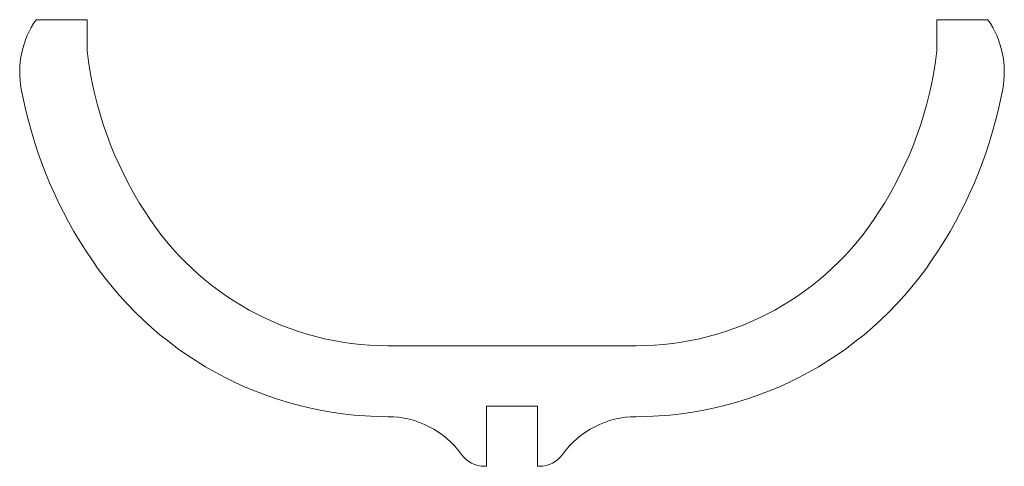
# Model space of a CAD drawing. Header units: millimetres. Extents: x -348 to 348, y -535 to -220.
import ezdxf

# ---------------------------------------------------------------- set-up
doc = ezdxf.new("R2010")
doc.units = ezdxf.units.MM

msp = doc.modelspace()

# ---------------------------------------------------------------- linework, layer by layer
at = {"color": 7, "linetype": 'Continuous', "lineweight": 15}
for p, q in [((-300, -220), (-336, -220)), ((-300, -241.88), (-300, -220)), ((336, -220), (300, -220)), ((300, -220), (300, -241.88)), ((87.58, -450), (-87.58, -450)), ((-18, -535), (-18, -492.5)), ((-18, -492.5), (18, -492.5)), ((18, -492.5), (18, -535)), ((-19.36, -535), (-18, -535)), ((18, -535), (19.36, -535))]:
    msp.add_line(p, q, dxfattribs=at)
for centre, radius, start, end in [((-282.58, -256.97), 64.97, 145.31383, 190.57623), ((282.58, -256.97), 64.97, 349.42377, 34.68617), ((-35.91, -210.92), 265.9, 186.68738, 212.94498), ((35.91, -210.92), 265.9, 327.05502, 353.31262), ((-35.91, -210.92), 315.9, 190.57623, 212.89383), ((35.91, -210.92), 315.9, 327.10617, 349.42377), ((-87.58, -247.16), 202.84, 212.29082, 270), ((87.58, -247.16), 202.84, 270, 327.70918), ((-87.58, -247.16), 252.84, 212.35628, 270), ((87.58, -247.16), 252.84, 270, 327.64372), ((-87.58, -563.98), 63.98, 35.6791, 90), ((87.58, -563.98), 63.98, 90, 144.3209), ((-19.36, -515), 20, 215.6791, 270), ((19.36, -515), 20, 270, 324.3209)]:
    msp.add_arc(centre, radius, start, end, dxfattribs=at)

doc.saveas('drawing.dxf')
